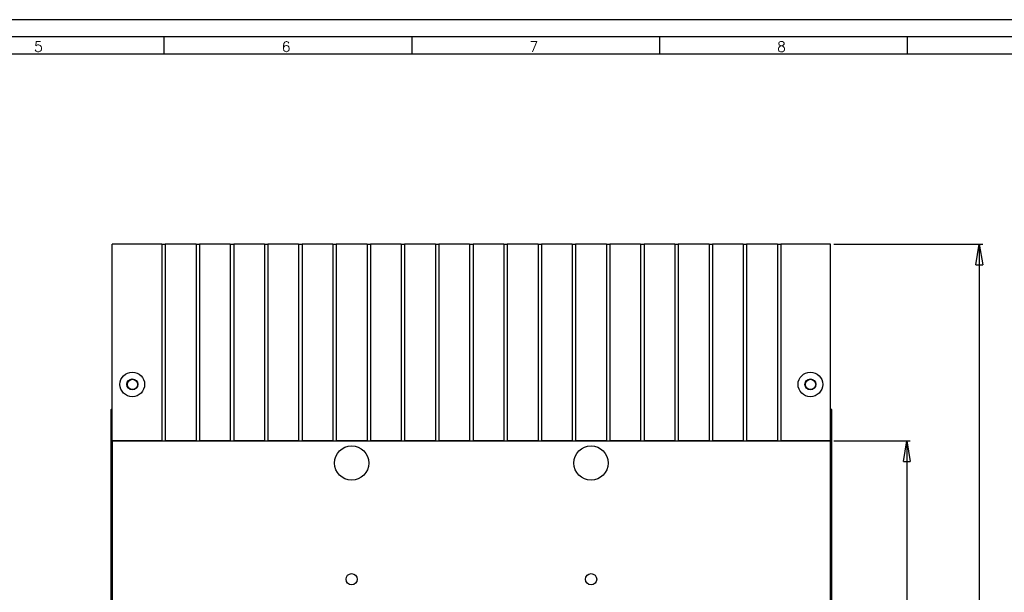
# Model space of a CAD drawing. Header units: millimetres. Extents: x 0 to 1189, y 0 to 841.
# Tile 8 of 14: x 345 to 633, y 673 to 841. Entities that reach past the tile are written whole.
import ezdxf

# ---------------------------------------------------------------- set-up
doc = ezdxf.new("R2010")
doc.units = ezdxf.units.MM
doc.layers.add('FORMAT', color=7, linetype='Continuous')
doc.layers.add('FORMATO', color=7, linetype='Continuous')
doc.styles.add('SLDTEXTSTYLE0', font='ROMANS')
doc.styles.add('SLDTEXTSTYLE3', font='TXT', dxfattribs={"width": 0.75})
doc.dimstyles.new('SLDDIMSTYLE0', dxfattribs={"dimtxt": 5.820833, "dimasz": 6, "dimexe": 0, "dimexo": 0.0625, "dimgap": 1.455208, "dimtad": 1, "dimdec": 1, "dimrnd": 1e-09, "dimzin": 12, "dimdsep": 46, "dimtxsty": 'SLDTEXTSTYLE3', "dimblk1": 'CLOSED', "dimblk2": 'CLOSED', "dimsah": 1, "dimcen": 0.09, "dimadec": 0, "dimazin": 3, "dimtfac": 1, "dimtdec": 1, "dimtofl": 0, "dimtmove": 0, "dimatfit": 3, "dimldrblk": 'CLOSED', "dimfxl": 0, "dimfrac": 2, "dimtolj": 1, "dimtzin": 12, "dimarcsym": 0})

# ---------------------------------------------------------------- blocks, each defined once
blk = doc.blocks.new('_CLOSED')
at = {"color": 0, "linetype": 'ByBlock', "lineweight": -2}
for p, q in [((-1, 0.166667), (0, 0)), ((-1, 0.166667), (-1, -0.166667)), ((0, 0), (-1, -0.166667)), ((0, 0), (-1, 0))]:
    blk.add_line(p, q, dxfattribs=at)
blk = doc.blocks.new('_D')
at = {"layer": 'FORMAT'}
for p, q in [((583.03, 717.8), (605.36, 717.8)), ((604.36, 717.8), (604.36, 509.8)), ((586.17, 623.96), (586.17, 625.73)), ((586.17, 625.73), (595.42, 625.73)), ((595.42, 625.73), (595.42, 623.96)), ((586.17, 608.91), (586.17, 607.14)), ((595.42, 607.14), (595.42, 608.91)), ((586.17, 607.14), (595.42, 607.14)), ((583.03, 509.8), (605.36, 509.8))]:
    blk.add_line(p, q, dxfattribs=at)
at = {"layer": 'FORMAT', "xscale": 6, "yscale": 6}
for p, rotation in [((604.36, 717.8, -18.24), 90.00000000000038), ((604.36, 509.8, -18.24), 270.0000000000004)]:
    blk.add_blockref('_CLOSED', p, dxfattribs=dict(at, rotation=rotation))
at = {"layer": 'FORMAT', "char_height": 5.821, "attachment_point": 1, "rotation": 90, "style": 'SLDTEXTSTYLE3'}
for s, insert in [('8,19', (587.92, 608.91)), ('208', (596.86, 609.99))]:
    blk.add_mtext(s, dxfattribs=dict(at, insert=insert))
blk = doc.blocks.new('_D_1')
at = {"layer": 'FORMAT'}
for p, q in [((583.03, 775.3), (626.56, 775.3)), ((625.56, 775.3), (625.56, 452.3)), ((607.37, 626.13), (607.37, 627.9)), ((607.37, 627.9), (616.62, 627.9)), ((616.62, 627.9), (616.62, 626.13)), ((607.37, 606.78), (607.37, 605.01)), ((607.37, 605.01), (616.62, 605.01)), ((616.62, 605.01), (616.62, 606.78)), ((583.03, 452.3), (626.56, 452.3))]:
    blk.add_line(p, q, dxfattribs=at)
at = {"layer": 'FORMAT', "xscale": 6, "yscale": 6}
for p, rotation in [((625.56, 775.3, -18.24), 90.0000000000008), ((625.56, 452.3, -18.24), 270.0000000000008)]:
    blk.add_blockref('_CLOSED', p, dxfattribs=dict(at, rotation=rotation))
at = {"layer": 'FORMAT', "char_height": 5.821, "attachment_point": 1, "rotation": 90, "style": 'SLDTEXTSTYLE3'}
for s, insert in [('12,72', (609.12, 606.78)), ('323', (618.06, 610.01))]:
    blk.add_mtext(s, dxfattribs=dict(at, insert=insert))

msp = doc.modelspace()

# ---------------------------------------------------------------- linework, layer by layer
at = {"color": 7, "linetype": 'Continuous', "lineweight": 25}
for p, q in [((372.0252, 717.7994), (372.0252, 775.2994)), ((386.5252, 775.2994), (372.0252, 775.2994)), ((386.5252, 775.2994), (386.5252, 717.7994)), ((386.5252, 775.2994), (387.5252, 775.2994)), ((396.5252, 775.2994), (387.5252, 775.2994)), ((387.5252, 775.2994), (387.5252, 717.7994)), ((396.5252, 775.2994), (396.5252, 717.7994)), ((396.5252, 775.2994), (397.5252, 775.2994)), ((397.5252, 775.2994), (397.5252, 717.7994)), ((406.5252, 775.2994), (397.5252, 775.2994)), ((406.5252, 775.2994), (406.5252, 717.7994)), ((406.5252, 775.2994), (407.5252, 775.2994)), ((407.5252, 775.2994), (407.5252, 717.7994)), ((416.5252, 775.2994), (407.5252, 775.2994)), ((416.5252, 775.2994), (416.5252, 717.7994)), ((416.5252, 775.2994), (417.5252, 775.2994)), ((417.5252, 775.2994), (417.5252, 717.7994)), ((426.5252, 775.2994), (417.5252, 775.2994)), ((426.5252, 775.2994), (426.5252, 717.7994)), ((426.5252, 775.2994), (427.5252, 775.2994)), ((436.5252, 775.2994), (427.5252, 775.2994)), ((427.5252, 775.2994), (427.5252, 717.7994)), ((436.5252, 775.2994), (436.5252, 717.7994)), ((436.5252, 775.2994), (437.5252, 775.2994)), ((446.5252, 775.2994), (437.5252, 775.2994)), ((437.5252, 775.2994), (437.5252, 717.7994)), ((446.5252, 775.2994), (446.5252, 717.7994)), ((446.5252, 775.2994), (447.5252, 775.2994)), ((447.5252, 775.2994), (447.5252, 717.7994)), ((456.5252, 775.2994), (447.5252, 775.2994)), ((456.5252, 775.2994), (456.5252, 717.7994)), ((456.5252, 775.2994), (457.5252, 775.2994)), ((466.5252, 775.2994), (457.5252, 775.2994)), ((457.5252, 775.2994), (457.5252, 717.7994)), ((466.5252, 775.2994), (466.5252, 717.7994)), ((466.5252, 775.2994), (467.5252, 775.2994)), ((467.5252, 775.2994), (467.5252, 717.7994)), ((476.5252, 775.2994), (467.5252, 775.2994)), ((476.5252, 775.2994), (476.5252, 717.7994)), ((476.5252, 775.2994), (477.5252, 775.2994)), ((477.5252, 775.2994), (477.5252, 717.7994)), ((486.5252, 775.2994), (477.5252, 775.2994)), ((486.5252, 775.2994), (486.5252, 717.7994)), ((486.5252, 775.2994), (487.5252, 775.2994)), ((487.5252, 775.2994), (487.5252, 717.7994)), ((496.5252, 775.2994), (487.5252, 775.2994)), ((496.5252, 775.2994), (496.5252, 717.7994)), ((496.5252, 775.2994), (497.5252, 775.2994)), ((497.5252, 775.2994), (497.5252, 717.7994)), ((506.5252, 775.2994), (497.5252, 775.2994)), ((506.5252, 775.2994), (506.5252, 717.7994)), ((506.5252, 775.2994), (507.5252, 775.2994)), ((516.5252, 775.2994), (507.5252, 775.2994)), ((507.5252, 775.2994), (507.5252, 717.7994)), ((516.5252, 775.2994), (516.5252, 717.7994)), ((516.5252, 775.2994), (517.5252, 775.2994)), ((517.5252, 775.2994), (517.5252, 717.7994)), ((526.5252, 775.2994), (517.5252, 775.2994)), ((526.5252, 775.2994), (526.5252, 717.7994)), ((526.5252, 775.2994), (527.5252, 775.2994)), ((527.5252, 775.2994), (527.5252, 717.7994)), ((536.5252, 775.2994), (527.5252, 775.2994)), ((536.5252, 775.2994), (536.5252, 717.7994)), ((536.5252, 775.2994), (537.5252, 775.2994)), ((537.5252, 775.2994), (537.5252, 717.7994)), ((546.5252, 775.2994), (537.5252, 775.2994)), ((546.5252, 775.2994), (546.5252, 717.7994)), ((546.5252, 775.2994), (547.5252, 775.2994)), ((547.5252, 775.2994), (547.5252, 717.7994)), ((556.5252, 775.2994), (547.5252, 775.2994)), ((556.5252, 775.2994), (556.5252, 717.7994)), ((556.5252, 775.2994), (557.5252, 775.2994)), ((557.5252, 775.2994), (557.5252, 717.7994)), ((566.5252, 775.2994), (557.5252, 775.2994)), ((566.5252, 775.2994), (566.5252, 717.7994)), ((566.5252, 775.2994), (567.5252, 775.2994)), ((567.5252, 775.2994), (567.5252, 717.7994)), ((582.0252, 775.2994), (567.5252, 775.2994)), ((582.0252, 717.7994), (582.0252, 775.2994)), ((371.6901, 726.9382), (372.0252, 727.2733)), ((371.6901, 726.9382), (372.0252, 726.7994)), ((371.6901, 614.2994), (371.6901, 726.9382)), ((582.0252, 727.2733), (582.3603, 726.9382)), ((582.3603, 726.9382), (582.0252, 726.7994)), ((582.3603, 726.9382), (582.3603, 614.2994)), ((386.5252, 717.7994), (372.0252, 717.7994)), ((372.0252, 717.7994), (582.0252, 717.7994)), ((372.0252, 717.7994), (372.0252, 570.2994)), ((396.5252, 717.7994), (387.5252, 717.7994)), ((406.5252, 717.7994), (397.5252, 717.7994)), ((416.5252, 717.7994), (407.5252, 717.7994)), ((426.5252, 717.7994), (417.5252, 717.7994)), ((436.5252, 717.7994), (427.5252, 717.7994)), ((446.5252, 717.7994), (437.5252, 717.7994)), ((456.5252, 717.7994), (447.5252, 717.7994)), ((466.5252, 717.7994), (457.5252, 717.7994)), ((476.5252, 717.7994), (467.5252, 717.7994)), ((486.5252, 717.7994), (477.5252, 717.7994)), ((496.5252, 717.7994), (487.5252, 717.7994)), ((506.5252, 717.7994), (497.5252, 717.7994)), ((516.5252, 717.7994), (507.5252, 717.7994)), ((526.5252, 717.7994), (517.5252, 717.7994)), ((536.5252, 717.7994), (527.5252, 717.7994)), ((546.5252, 717.7994), (537.5252, 717.7994)), ((556.5252, 717.7994), (547.5252, 717.7994)), ((566.5252, 717.7994), (557.5252, 717.7994)), ((582.0252, 717.7994), (567.5252, 717.7994)), ((582.0252, 570.2994), (582.0252, 717.7994))]:
    msp.add_line(p, q, dxfattribs=at)
for centre, radius in [((377.8852, 734.2994), 3.6), ((576.1652, 734.2994), 3.6), ((377.8852, 734.2994), 1.6), ((377.9502, 734.2994), 1.5), ((576.1652, 734.2994), 1.6), ((576.2302, 734.2994), 1.5), ((442.0252, 711.2994), 5), ((512.0252, 711.2994), 5), ((442.0252, 677.2994), 1.65), ((512.0252, 677.2994), 1.65)]:
    msp.add_circle(centre, radius, dxfattribs=at)
at = {"layer": 'FORMATO'}
for p, q in [((1189, 841), (0, 841)), ((1184, 836), (25, 836)), ((387.15, 836), (387.15, 831)), ((459.58, 836), (459.58, 831)), ((532.01, 836), (532.01, 831)), ((604.44, 836), (604.44, 831)), ((25, 831), (1184, 831))]:
    msp.add_line(p, q, dxfattribs=at)

# ---------------------------------------------------------------- texts
at = {"layer": 'FORMATO', "char_height": 3, "attachment_point": 2, "style": 'SLDTEXTSTYLE0'}
for s, insert in [('5', (350.4187, 834.6)), ('6', (422.8487, 834.6)), ('7', (495.2787, 834.6)), ('8', (567.7087, 834.6))]:
    msp.add_mtext(s, dxfattribs=dict(at, insert=insert))

# ---------------------------------------------------------------- dimensions: what is measured, and where the dimension line sits
at = {"layer": 'FORMAT'}
for base, p1, p2, picture, middle in [((625.5627, 452.2994), (582.0252, 775.2994), (582.0252, 452.2994), '_D_1', (625.5627, 616.4565)), ((604.3603, 509.7994), (582.0252, 717.7994), (582.0252, 509.7994), '_D', (604.3603, 616.4373))]:
    dim = msp.add_linear_dim(base=base, p1=p1, p2=p2, angle=90, dimstyle='SLDDIMSTYLE0', dxfattribs=at)
    dim.commit()
    dim.dimension.update_dxf_attribs({"geometry": picture, "text_midpoint": middle, "dimtype": 160})

doc.saveas('drawing.dxf')
